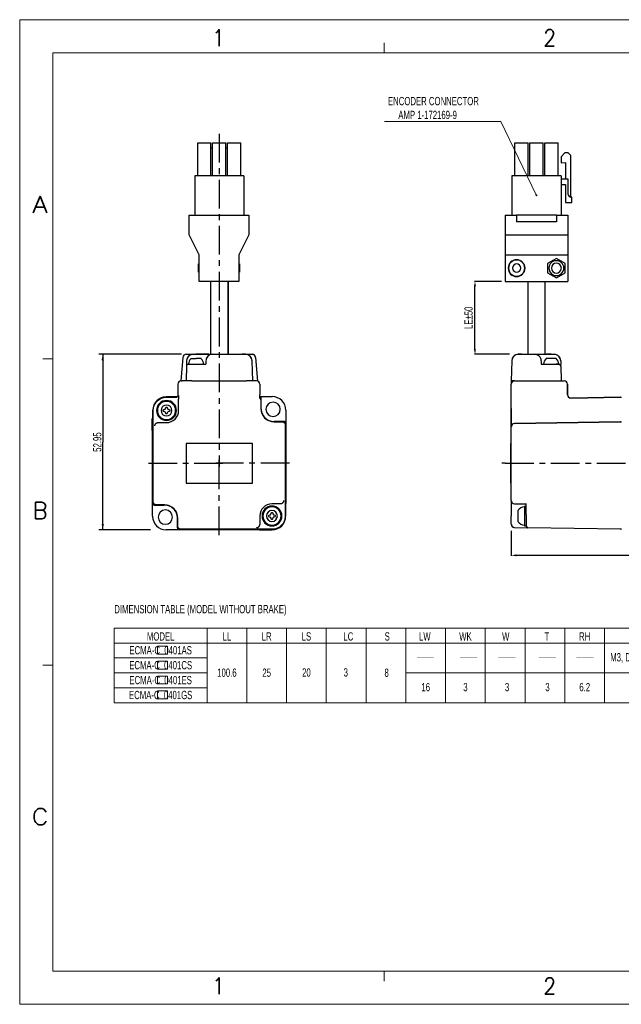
# Model space of a CAD drawing. Header units: millimetres. Extents: x -119 to 301, y 404 to 701.
# Tile 1 of 4: x -119 to 62, y 404 to 701. Entities that reach past the tile are written whole.
import ezdxf
from ezdxf.enums import TextEntityAlignment as Align

# ---------------------------------------------------------------- set-up
doc = ezdxf.new("R2010")
doc.units = ezdxf.units.MM
doc.header["$LTSCALE"] = 23.1
doc.linetypes.add('CENTER', pattern=[0.6, 0.375, -0.075, 0.075, -0.075])
doc.layers.get('0').update_dxf_attribs({"linetype": 'CONTINUOUS'})
doc.layers.add('DEFAULT_1', color=7, linetype='CENTER')
doc.styles.get("Standard").update_dxf_attribs({"font": 'txt', "width": 0.7})
doc.styles.add('TEXTSTYLE_0', font='txt.shx', dxfattribs={"width": 0.8})

# ---------------------------------------------------------------- blocks, each defined once
blk = doc.blocks.new('_FILLED')
at = {"color": 0, "linetype": 'ByBlock'}
blk.add_solid([(0, 0), (-1, 0.2), (-1, -0.2)], dxfattribs=at)

msp = doc.modelspace()

# ---------------------------------------------------------------- linework, layer by layer
at = {"color": 7, "linetype": 'Continuous', "lineweight": 13}
for p, q in [((-119.29, 700.57), (-119.29, 403.57)), ((-119.29, 700.57), (300.71, 700.57)), ((-9.29, 690.57), (-9.29, 693.57)), ((-109.29, 690.57), (-109.29, 413.57)), ((-109.29, 690.57), (290.71, 690.57)), ((-109.29, 598.24), (-112.29, 598.24)), ((-90.73, 517.04), (-14.73, 517.04)), ((-62.73, 517.04), (-62.73, 494.54)), ((-50.73, 517.04), (-50.73, 494.54)), ((-38.73, 517.04), (-38.73, 494.54)), ((-26.73, 517.04), (-26.73, 494.54)), ((-14.73, 517.04), (-14.73, 494.54)), ((-14.73, 517.04), (9.27, 517.04)), ((-2.73, 517.04), (-2.73, 494.54)), ((9.27, 517.04), (9.27, 494.54)), ((9.27, 517.04), (21.27, 517.04)), ((21.27, 517.04), (21.27, 494.54)), ((21.27, 517.04), (101.61, 517.04)), ((33.27, 517.04), (33.27, 494.54)), ((45.27, 517.04), (45.27, 494.54)), ((57.27, 517.04), (57.27, 494.54)), ((-90.73, 512.54), (9.27, 512.54)), ((9.27, 512.54), (101.61, 512.54)), ((-90.73, 508.04), (-62.73, 508.04)), ((-109.29, 505.9), (-112.29, 505.9)), ((-90.73, 503.54), (-62.73, 503.54)), ((-2.73, 503.54), (9.27, 503.54)), ((9.27, 503.54), (79.49, 503.54)), ((-90.73, 499.04), (-62.73, 499.04)), ((-90.73, 494.54), (101.61, 494.54)), ((290.71, 413.57), (-109.29, 413.57)), ((-9.29, 413.57), (-9.29, 410.57)), ((-119.29, 403.57), (300.71, 403.57))]:
    msp.add_line(p, q, dxfattribs=at)
at = {"lineweight": 13}
for p, q in [((25.94, 669.86), (-9.2, 669.86)), ((25.94, 669.86), (36.61, 647.74)), ((-90.73, 517.04), (-90.73, 494.54))]:
    msp.add_line(p, q, dxfattribs=at)
at = {"color": 7, "linetype": 'Continuous'}
for p, q in [((-65.55, 653.43), (-65.55, 663.43)), ((-65.55, 663.43), (-61.55, 663.43)), ((-61.55, 653.43), (-61.55, 663.43)), ((-61.05, 663.43), (-60.45, 663.43)), ((-61.05, 653.43), (-61.05, 663.43)), ((-60.45, 663.43), (-59.05, 663.43)), ((-59.05, 663.43), (-57.65, 663.43)), ((-57.65, 663.43), (-57.05, 663.43)), ((-57.05, 653.43), (-57.05, 663.43)), ((-56.55, 653.43), (-56.55, 663.43)), ((-56.55, 663.43), (-52.55, 663.43)), ((-52.55, 653.43), (-52.55, 663.43)), ((30.22, 663.43), (34.22, 663.43)), ((30.22, 653.43), (30.22, 663.43)), ((34.22, 653.43), (34.22, 663.43)), ((34.72, 653.43), (34.72, 663.43)), ((34.72, 663.43), (35.32, 663.43)), ((34.72, 653.43), (34.72, 663.43)), ((35.32, 663.43), (35.38, 663.43)), ((35.38, 663.43), (38.06, 663.43)), ((38.06, 663.43), (38.12, 663.43)), ((38.12, 663.43), (38.72, 663.43)), ((38.72, 653.43), (38.72, 663.43)), ((38.72, 653.43), (38.72, 663.43)), ((39.22, 653.43), (39.22, 663.43)), ((39.22, 663.43), (39.82, 663.43)), ((39.22, 653.43), (39.22, 663.43)), ((39.82, 663.43), (39.88, 663.43)), ((39.88, 663.43), (42.56, 663.43)), ((42.56, 663.43), (42.62, 663.43)), ((42.62, 663.43), (43.22, 663.43)), ((43.22, 653.43), (43.22, 663.43)), ((43.22, 653.43), (43.22, 663.43)), ((-61.55, 661.87), (-61.05, 661.87)), ((-57.05, 661.87), (-56.55, 661.87)), ((45.32, 660.43), (44.12, 659.23)), ((46.32, 660.43), (45.32, 660.43)), ((47.12, 659.63), (46.32, 660.43)), ((47.12, 647.03), (47.12, 659.63)), ((44.12, 659.23), (44.12, 657.43)), ((44.12, 657.43), (45.52, 657.53)), ((45.52, 657.53), (45.52, 652.43)), ((-51.65, 653.43), (-66.45, 653.43)), ((-66.45, 653.43), (-66.45, 641.63)), ((-51.65, 653.43), (-51.65, 641.63)), ((29.32, 653.43), (29.32, 641.63)), ((44.12, 653.43), (29.32, 653.43)), ((44.12, 653.43), (44.12, 641.63)), ((46.32, 652.43), (44.12, 652.43)), ((44.12, 650.83), (45.52, 650.83)), ((45.52, 650.83), (45.52, 645.43)), ((46.32, 647.83), (46.32, 652.43)), ((45.52, 645.43), (47.42, 645.43)), ((47.42, 647.03), (47.12, 647.03)), ((47.42, 645.43), (47.42, 647.03)), ((-68.15, 635.63), (-68.15, 641.63)), ((-68.15, 641.63), (-50.15, 641.63)), ((-50.15, 641.63), (-50.15, 635.63)), ((27.22, 641.63), (27.22, 635.63)), ((27.22, 641.63), (30.72, 641.63)), ((30.72, 641.63), (30.72, 639.63)), ((42.72, 641.63), (30.72, 641.63)), ((42.72, 641.63), (42.72, 639.63)), ((42.72, 641.63), (46.22, 641.63)), ((46.22, 641.63), (46.22, 635.63)), ((42.72, 639.63), (30.72, 639.63)), ((-65.15, 629.63), (-68.15, 635.63)), ((-50.15, 635.63), (-53.15, 629.63)), ((27.22, 635.63), (27.22, 629.63)), ((27.22, 635.63), (46.22, 635.63)), ((46.22, 635.63), (46.22, 629.63)), ((-65.15, 626.88), (-65.35, 626.88)), ((-65.15, 626.88), (-65.35, 626.88)), ((-65.35, 624.38), (-65.35, 626.88)), ((-65.15, 621.63), (-65.15, 629.63)), ((-53.15, 629.63), (-53.15, 621.63)), ((-53.15, 626.88), (-52.95, 626.88)), ((-53.15, 626.88), (-52.95, 626.88)), ((-52.95, 626.88), (-52.95, 624.38)), ((27.22, 629.63), (27.22, 621.63)), ((27.22, 629.63), (46.22, 629.63)), ((42.72, 628.56), (40.07, 627.03)), ((40.07, 627.03), (40.07, 624.24)), ((45.37, 627.03), (42.72, 628.56)), ((45.37, 624.24), (45.37, 627.03)), ((46.22, 629.63), (46.22, 621.63)), ((-65.15, 624.38), (-65.35, 624.38)), ((-65.15, 624.38), (-65.35, 624.38)), ((-53.15, 624.38), (-52.95, 624.38)), ((-53.15, 624.38), (-52.95, 624.38)), ((40.07, 624.24), (42.72, 622.71)), ((42.72, 622.71), (45.37, 624.24)), ((-53.15, 621.63), (-65.15, 621.63)), ((-61.7, 621.63), (-61.7, 602.17)), ((-61.7, 621.63), (-61.7, 599.63)), ((-56.4, 621.63), (-56.4, 602.17)), ((-56.4, 599.63), (-56.4, 621.63)), ((26.16, 621.63), (17.97, 621.63)), ((27.22, 621.63), (46.22, 621.63)), ((34.07, 621.63), (34.07, 599.63)), ((39.37, 599.63), (39.37, 621.63)), ((18.15, 601.13), (18.15, 620.13)), ((-61.7, 602.17), (-61.7, 599.63)), ((-56.4, 602.17), (-56.4, 599.63)), ((-70.44, 599.63), (-95.41, 599.63)), ((-94.21, 599.63), (-94.21, 573.16)), ((-70.01, 598.72), (-70.62, 591.64)), ((-70.01, 598.72), (-70.62, 591.64)), ((-69.01, 599.63), (-66.96, 599.63)), ((-69.01, 599.63), (-66.96, 599.63)), ((-68.94, 597.67), (-68.96, 596.63)), ((-68.94, 597.67), (-68.96, 596.63)), ((-67.55, 598.33), (-66.05, 598.33)), ((-66.94, 599.63), (-66.08, 599.63)), ((-66.94, 599.63), (-66.08, 599.63)), ((-65.94, 599.63), (-66.08, 599.63)), ((-66.08, 599.63), (-62.2, 599.63)), ((-64.55, 598.33), (-66.05, 598.33)), ((-62.2, 599.63), (-65.94, 599.63)), ((-63.08, 597.67), (-63.1, 596.63)), ((-63.08, 597.67), (-63.1, 596.63)), ((-62.2, 599.63), (-61.13, 599.63)), ((-61.13, 599.63), (-61.09, 599.63)), ((-61.08, 599.63), (-52.15, 599.63)), ((-61.08, 599.63), (-52.15, 599.63)), ((-52.02, 599.63), (-52.15, 599.63)), ((-52.15, 599.63), (-51.15, 599.63)), ((-51.15, 599.63), (-52.02, 599.63)), ((-51.14, 599.63), (-49.09, 599.63)), ((-51.14, 599.63), (-49.09, 599.63)), ((-49.16, 597.67), (-49.05, 591.63)), ((-49.16, 597.67), (-49.05, 591.63)), ((-48.09, 598.72), (-47.47, 591.56)), ((-48.09, 598.72), (-47.47, 591.56)), ((28.57, 599.63), (17.97, 599.63)), ((29.23, 597.67), (29.12, 591.63)), ((32.09, 599.63), (31.23, 599.63)), ((31.23, 599.63), (32.23, 599.63)), ((32.23, 599.63), (32.09, 599.63)), ((32.23, 599.63), (36.16, 599.63)), ((32.23, 599.63), (36.16, 599.63)), ((36.16, 599.63), (36.17, 599.63)), ((36.17, 599.63), (36.21, 599.63)), ((36.21, 599.63), (41.16, 599.63)), ((38.16, 597.67), (38.17, 596.63)), ((42.62, 598.33), (39.62, 598.33)), ((41.02, 599.63), (39.77, 599.63)), ((41.16, 599.63), (41.02, 599.63)), ((41.16, 599.63), (42.02, 599.63)), ((41.16, 599.63), (42.02, 599.63)), ((44.02, 597.67), (44.03, 596.63)), ((44.02, 597.67), (44.03, 596.63)), ((-68.97, 596.14), (-69.05, 591.63)), ((-68.96, 596.63), (-68.97, 596.14)), ((-68.96, 596.63), (-68.97, 596.14)), ((-68.47, 596.63), (-68.3, 596.63)), ((-68.3, 596.63), (-67.55, 596.63)), ((-68.3, 596.63), (-67.55, 596.63)), ((-67.55, 596.63), (-66.05, 596.63)), ((-67.55, 596.63), (-66.05, 596.63)), ((-66.05, 596.63), (-65.97, 596.63)), ((-65.97, 596.63), (-63.1, 596.63)), ((-65.97, 596.63), (-63.1, 596.63)), ((38.17, 596.63), (41.04, 596.63)), ((38.17, 596.63), (41.04, 596.63)), ((41.04, 596.63), (42.62, 596.63)), ((42.65, 596.63), (42.62, 596.63)), ((42.62, 596.63), (43.37, 596.63)), ((43.37, 596.63), (42.65, 596.63)), ((43.37, 596.63), (43.54, 596.63)), ((44.04, 596.14), (44.03, 596.63)), ((44.04, 596.14), (44.12, 591.63)), ((44.04, 596.14), (44.12, 591.63)), ((-70.62, 591.64), (-70.63, 591.62)), ((-70.62, 591.64), (-70.63, 591.62)), ((-70.51, 591.63), (-70.25, 591.63)), ((-69.05, 591.63), (-70.25, 591.63)), ((-68.3, 591.63), (-69.05, 591.63)), ((-67.3, 591.63), (-68.3, 591.63)), ((-67.3, 591.63), (-66.05, 591.63)), ((-66.05, 591.63), (-52.05, 591.63)), ((-66.05, 591.63), (-52.05, 591.63)), ((-52.05, 591.63), (-50.8, 591.63)), ((-49.8, 591.63), (-50.8, 591.63)), ((-49.05, 591.63), (-49.8, 591.63)), ((-47.82, 591.63), (-49.05, 591.63)), ((29.12, 591.63), (29.12, 590.63)), ((30.12, 591.63), (29.12, 591.63)), ((30.12, 591.63), (45.05, 591.63)), ((-71.51, 590.63), (-71.51, 587.41)), ((-71.51, 590.63), (-71.51, 590.63)), ((-71.51, 590.63), (-71.51, 590.63)), ((-46.82, 590.63), (-46.82, 587.42)), ((-46.82, 590.63), (-46.82, 590.63)), ((-46.82, 590.63), (-46.82, 590.63)), ((29.12, 583.32), (29.12, 590.63)), ((46.05, 590.65), (46.1, 587.43)), ((46.1, 587.43), (46.05, 590.65)), ((-71.71, 586.82), (-75.05, 586.82)), ((-74.98, 586.78), (-75.05, 586.78)), ((-75.05, 586.78), (-74.98, 586.78)), ((-71.74, 586.78), (-74.98, 586.78)), ((-74.98, 586.78), (-71.74, 586.78)), ((-74.98, 586.71), (-71.8, 586.71)), ((-71.31, 582.69), (-71.31, 586.11)), ((-46.82, 587.42), (-46.82, 587.42)), ((-46.81, 586.88), (-43.05, 586.88)), ((-46.52, 585.71), (-46.52, 583.32)), ((-46.45, 586.28), (-46.45, 585.71)), ((-46.45, 586.28), (-46.45, 585.71)), ((-46.45, 585.71), (-46.45, 583.38)), ((-46.45, 585.71), (-46.45, 583.38)), ((47.12, 586.45), (62.12, 586.71)), ((62.12, 586.71), (47.12, 586.45)), ((-79.09, 582.78), (-79.09, 580.28)), ((-79.05, 582.78), (-79.05, 582.71)), ((-79.05, 582.71), (-79.05, 582.78)), ((-79.05, 582.71), (-79.05, 555.25)), ((-79.05, 555.25), (-79.05, 582.71)), ((-78.98, 555.25), (-78.98, 582.71)), ((-75.93, 582.52), (-75.93, 582.86)), ((-75.88, 582.93), (-75.39, 583.07)), ((-75.88, 582.45), (-75.39, 582.32)), ((-75.33, 583.12), (-75.2, 583.61)), ((-75.2, 581.77), (-75.33, 582.26)), ((-75.13, 583.67), (-74.79, 583.67)), ((-74.72, 583.61), (-74.58, 583.12)), ((-74.72, 581.77), (-74.58, 582.26)), ((-74.53, 583.07), (-74.04, 582.93)), ((-74.04, 582.45), (-74.53, 582.32)), ((-73.98, 582.86), (-73.98, 582.52)), ((-38.95, 582.78), (-38.95, 554.66)), ((29.12, 583.32), (29.12, 577.75)), ((29.12, 577.75), (29.12, 583.32)), ((-79.15, 580.28), (-79.25, 580.28)), ((-79.25, 578.77), (-79.25, 580.28)), ((-79.15, 557.28), (-79.15, 580.28)), ((-79.05, 580.28), (-79.15, 580.28)), ((-74.79, 581.72), (-75.13, 581.72)), ((-42.51, 579.31), (-40.12, 579.31)), ((-40.12, 579.38), (-42.45, 579.38)), ((-42.45, 579.38), (-40.12, 579.38)), ((-39.55, 579.38), (-40.12, 579.38)), ((-40.12, 579.38), (-39.55, 579.38)), ((62.12, 579.31), (30.1, 578.75)), ((30.1, 578.75), (62.12, 579.31)), ((-79.25, 576.64), (-79.25, 578.77)), ((-79.15, 576.64), (-79.25, 576.64)), ((-77.48, 579.04), (-74.96, 579.04)), ((-39.12, 578.31), (-39.12, 550.85)), ((-39.05, 578.31), (-39.05, 578.88)), ((-39.05, 578.88), (-39.05, 578.31)), ((-39.05, 550.85), (-39.05, 578.31)), ((-39.05, 578.31), (-39.05, 550.85)), ((29.12, 555.58), (29.12, 577.75)), ((29.12, 555.58), (29.12, 577.75)), ((-94.21, 546.68), (-94.21, 573.16)), ((-49.05, 572.78), (-69.05, 572.78)), ((-69.05, 572.78), (-69.05, 560.78)), ((-49.05, 560.78), (-49.05, 572.78)), ((29.12, 572.78), (29.02, 572.78)), ((29.02, 560.78), (29.02, 572.78)), ((-59.05, 567.83), (-59.05, 565.73)), ((-59.05, 565.73), (-59.05, 567.83)), ((-58, 566.78), (-60.1, 566.78)), ((-60.1, 566.78), (-58, 566.78)), ((-69.05, 560.78), (-49.05, 560.78)), ((29.12, 560.78), (29.02, 560.78)), ((-79.05, 557.28), (-79.15, 557.28)), ((-79.15, 550.78), (-79.15, 557.28)), ((29.12, 555.58), (29.12, 550.87)), ((29.12, 555.58), (29.12, 550.87)), ((-79.05, 555.25), (-79.05, 554.68)), ((-79.05, 554.68), (-79.05, 555.25)), ((-78.55, 554.18), (-77.98, 554.18)), ((-77.98, 554.18), (-78.55, 554.18)), ((-75.58, 554.25), (-77.98, 554.25)), ((-77.98, 554.18), (-75.65, 554.18)), ((-75.65, 554.18), (-77.98, 554.18)), ((-40.62, 554.52), (-43.14, 554.52)), ((-39.01, 554.61), (-39.01, 554.6)), ((-39.01, 550.78), (-39.01, 554.6)), ((30.1, 554.58), (33.62, 554.52)), ((31.12, 552.52), (31.12, 549.22)), ((33.12, 553.87), (33.62, 553.87)), ((33.12, 553.87), (33.12, 553.62)), ((33.12, 553.87), (33.62, 553.87)), ((33.12, 553.62), (33.12, 553.6)), ((33.12, 553.6), (33.12, 552.47)), ((33.12, 552.47), (33.12, 552.37)), ((33.62, 553.87), (33.62, 554.66)), ((33.62, 551.34), (33.62, 553.87)), ((-71.65, 547.85), (-71.65, 550.18)), ((-71.65, 547.85), (-71.65, 550.18)), ((-71.58, 547.85), (-71.58, 550.25)), ((-46.79, 550.87), (-46.79, 548.35)), ((-44.11, 550.7), (-44.11, 551.04)), ((-44.06, 551.11), (-43.57, 551.25)), ((-44.06, 550.63), (-43.57, 550.5)), ((-43.51, 551.3), (-43.38, 551.79)), ((-43.38, 549.95), (-43.51, 550.44)), ((-43.31, 551.85), (-42.97, 551.85)), ((-42.97, 549.9), (-43.31, 549.9)), ((-42.9, 551.79), (-42.76, 551.3)), ((-42.9, 549.95), (-42.76, 550.44)), ((-42.71, 551.25), (-42.22, 551.11)), ((-42.22, 550.63), (-42.71, 550.5)), ((-42.16, 551.04), (-42.16, 550.7)), ((-39.05, 550.78), (-39.05, 550.85)), ((-39.05, 550.85), (-39.05, 550.78)), ((29.12, 548.41), (29.12, 550.87)), ((29.12, 548.41), (29.12, 550.87)), ((33.12, 552.37), (33.12, 549.37)), ((33.62, 551.34), (33.62, 551.3)), ((33.62, 551.34), (33.62, 550.95)), ((33.62, 551.3), (33.62, 550.95)), ((33.62, 550.95), (33.62, 549.27)), ((-79.78, 546.68), (-95.41, 546.68)), ((-46.93, 546.68), (-75.05, 546.68)), ((-71.65, 547.28), (-71.65, 547.85)), ((-71.65, 547.28), (-71.65, 547.85)), ((-71.15, 546.78), (-70.58, 546.78)), ((-70.58, 546.78), (-71.15, 546.78)), ((-43.12, 546.85), (-70.58, 546.85)), ((-70.58, 546.78), (-43.12, 546.78)), ((-43.12, 546.78), (-70.58, 546.78)), ((-46.88, 546.74), (-46.87, 546.74)), ((-46.87, 546.74), (-43.05, 546.74)), ((-43.12, 546.78), (-43.05, 546.78)), ((-43.05, 546.78), (-43.12, 546.78)), ((30.1, 547.41), (34.11, 547.34)), ((33.12, 549.37), (33.12, 549.27)), ((33.12, 549.27), (33.12, 548.14)), ((33.12, 548.14), (33.12, 548.12)), ((33.12, 548.12), (33.12, 547.87)), ((33.12, 547.87), (33.62, 547.87)), ((33.12, 547.87), (33.62, 547.87)), ((33.62, 549.27), (33.62, 549.25)), ((33.62, 549.25), (33.62, 549.22)), ((33.62, 549.22), (33.62, 547.87)), ((33.62, 547.9), (33.62, 547.87)), ((33.62, 547.87), (33.62, 547.84)), ((62.12, 546.85), (34.11, 547.34)), ((29.12, 546.36), (29.12, 538.81)), ((128.22, 538.99), (30.62, 538.99))]:
    msp.add_line(p, q, dxfattribs=at)
msp.add_line((-46.81, 586.42), (-46.82, 587.42))
at = {"lineweight": 13, "flags": 128}
for points in [[(-77.71, 511.6), (-74.67, 511.6), (-74.67, 509.19), (-77.71, 509.19)], [(-77.71, 507.1), (-74.67, 507.1), (-74.67, 504.69), (-77.71, 504.69)], [(-77.71, 502.6), (-74.67, 502.6), (-74.67, 500.19), (-77.71, 500.19)], [(-77.71, 498.1), (-74.67, 498.1), (-74.67, 495.69), (-77.71, 495.69)]]:
    msp.add_lwpolyline(points, close=True, dxfattribs=at)
at = {"color": 7, "linetype": 'Continuous', "lineweight": 13, "const_width": 0.1}
for points in [[(0.6, 508.16), (5.81, 508.16)], [(13.65, 508.16), (18.86, 508.16)], [(25.19, 508.16), (30.4, 508.16)], [(37.42, 508.16), (42.63, 508.16)], [(48.72, 508.16), (53.93, 508.16)]]:
    msp.add_lwpolyline(points, dxfattribs=at)
at = {"color": 7, "linetype": 'Continuous', "lineweight": 13}
for start, end in [(0, 180), (180, 0)]:
    msp.add_arc((36.68, 647.6), 0.15, start, end, dxfattribs=at)
at = {"color": 7, "linetype": 'Continuous'}
for centre, radius, start, end in [((47.12, 647.83), 0.8, 180, 270), ((30.72, 625.63), 2.55, 0, 180), ((30.72, 625.63), 2.45, 0, 180), ((30.72, 625.63), 1.25, 90, 270), ((30.72, 625.63), 1.25, 270, 90), ((42.72, 625.63), 2.25, 90, 270), ((42.72, 625.63), 1.5, 90, 270), ((42.72, 625.63), 2.25, 270, 90), ((42.72, 625.63), 1.5, 270, 90), ((30.72, 625.63), 2.55, 180, 0), ((30.72, 625.63), 2.45, 180, 0), ((-69.01, 598.63), 1, 90, 175), ((-69.01, 598.63), 1, 153.2529, 160.869), ((-69.01, 598.63), 1, 138.9863, 146.6972), ((-69.01, 598.63), 1, 132.5256, 138.9863), ((-69.01, 598.63), 1, 132.5304, 138.9672), ((-69.01, 598.63), 1, 118.3535, 124.0059), ((-66.94, 597.63), 2, 90, 179), ((-66.94, 597.63), 2, 90, 167.8722), ((-66.3, 596.77), 2, 128.5147, 183.8734), ((-65.8, 596.77), 2, 356.1266, 51.4853), ((-61.08, 597.63), 2, 90, 179), ((-61.08, 597.63), 2, 164.1894, 167.8722), ((-61.08, 597.63), 2, 156.7443, 164.1894), ((-61.08, 597.63), 2, 152.2873, 156.7443), ((-61.08, 597.63), 2, 145.6164, 152.2873), ((-61.08, 597.63), 2, 129.5241, 134.4887), ((-61.08, 597.63), 2, 112.2344, 119.229), ((-61.08, 597.63), 2, 101.1078, 106.9421), ((-51.15, 597.63), 2, 78.892, 90), ((-51.15, 597.63), 2, 1, 90), ((-51.15, 597.63), 2, 1, 78.892), ((-49.09, 598.63), 1, 75.8747, 90), ((-49.09, 598.63), 1, 5, 90), ((-49.09, 598.63), 1, 47.5187, 53.9014), ((-49.09, 598.63), 1, 5, 19.1763), ((31.23, 597.63), 2, 90, 179), ((31.23, 597.63), 2, 101.125, 179), ((31.23, 597.63), 2, 90, 101.125), ((36.16, 597.63), 2, 45.5, 90), ((36.16, 597.63), 2, 45.5, 90), ((36.16, 597.63), 2, 67.7501, 74.7298), ((36.16, 597.63), 2, 1, 45.5), ((36.16, 597.63), 2, 1, 45.5), ((36.16, 597.63), 2, 15.992, 23.25), ((40.87, 596.77), 2, 128.5147, 183.8734), ((40.87, 596.77), 2, 128.5147, 183.8734), ((42.02, 597.63), 2, 1, 90), ((42.02, 597.63), 2, 78.8921, 90), ((42.02, 597.63), 2, 1, 78.8921), ((41.38, 596.77), 2, 356.1266, 51.4853), ((41.38, 596.77), 2, 356.1266, 51.4853), ((-68.47, 596.13), 0.5, 90.0004, 179), ((43.54, 596.13), 0.5, 1, 90), ((-70.51, 590.63), 1, 90, 179.9827), ((-47.82, 590.63), 1, 0.0173, 90), ((30.12, 590.63), 1, 90, 180), ((45.05, 590.63), 1, 1, 90), ((-75.05, 582.78), 4.04, 90, 180), ((-75.05, 582.78), 4, 143.556, 151.0976), ((-75.05, 582.78), 4, 143.5584, 151.0958), ((-75.05, 582.78), 4, 138.6589, 143.556), ((-75.05, 582.78), 4, 138.6613, 143.5584), ((-75.05, 582.78), 4, 131.3411, 138.6589), ((-75.05, 582.78), 4, 131.3387, 138.6613), ((-74.96, 582.69), 3, 90, 270), ((-74.96, 582.69), 2.75, 90, 270), ((-75.05, 582.78), 4, 126.444, 131.3411), ((-75.05, 582.78), 4, 126.4416, 131.3387), ((-75.05, 582.78), 4, 118.9024, 126.444), ((-75.05, 582.78), 4, 118.9042, 126.4416), ((-75.05, 582.78), 4, 114.2438, 118.9024), ((-75.05, 582.78), 4, 114.2456, 118.9042), ((-75.05, 582.78), 4, 106.0846, 114.2438), ((-75.05, 582.78), 4, 106.084, 114.2456), ((-75.05, 582.78), 4, 102.1204, 106.0846), ((-75.05, 582.78), 4, 102.1188, 106.084), ((-75.05, 582.78), 4, 90, 102.1204), ((-75.05, 582.78), 4, 90, 102.1188), ((-74.96, 582.69), 3, 270, 90), ((-74.96, 582.69), 2.75, 270, 90), ((-46.95, 586.28), 0.5, 0, 74.0604), ((-42.79, 583.04), 2.16, 90, 270), ((-43.05, 582.78), 4.1, 0, 90), ((-42.79, 583.04), 2.16, 270, 90), ((47.1, 587.45), 1, 181, 271), ((47.1, 587.45), 1, 195.9648, 201.5902), ((47.1, 587.45), 1, 225.9735, 235.2228), ((47.1, 587.45), 1, 240.9827, 250.4035), ((47.1, 587.45), 1, 250.4035, 255.9909), ((62.12, 586.51), 0.2, 0, 91), ((-75.05, 582.78), 4, 167.8796, 180), ((-75.05, 582.78), 4, 167.8812, 180), ((-75.05, 582.78), 4, 163.9154, 167.8796), ((-75.05, 582.78), 4, 163.916, 167.8812), ((-75.05, 582.78), 4, 155.7562, 163.9154), ((-75.05, 582.78), 4, 155.7544, 163.916), ((-75.05, 582.78), 4, 151.0976, 155.7562), ((-75.05, 582.78), 4, 151.0958, 155.7544), ((-74.96, 582.69), 1.65, 90, 270), ((-75.86, 582.86), 0.075, 105, 180), ((-75.86, 582.52), 0.075, 180, 255), ((-75.41, 583.14), 0.075, 285, 345), ((-75.41, 582.24), 0.075, 15, 75), ((-75.13, 583.59), 0.075, 90, 165), ((-74.96, 582.69), 1.65, 270, 90), ((-74.96, 582.69), 3.65, 270, 0), ((-74.79, 583.59), 0.075, 15, 90), ((-74.51, 583.14), 0.075, 195, 255), ((-74.51, 582.24), 0.075, 105, 165), ((-74.06, 582.86), 0.075, 0, 75), ((-74.06, 582.52), 0.075, 285, 360), ((-42.51, 583.32), 4, 180, 270), ((-42.45, 583.38), 4, 180, 180.8411), ((-42.45, 583.38), 4, 180, 180.8411), ((-42.45, 583.38), 4, 180.8411, 191.25), ((-42.45, 583.38), 4, 180.8411, 191.25), ((-42.45, 583.38), 4, 191.25, 193.5034), ((-42.45, 583.38), 4, 191.25, 193.5034), ((-42.45, 583.38), 4, 193.5034, 202.5), ((-42.45, 583.38), 4, 193.5034, 202.5), ((-75.13, 581.79), 0.075, 195, 270), ((-74.79, 581.79), 0.075, 270, 345), ((-42.45, 583.38), 4, 202.5, 211.495), ((-42.45, 583.38), 4, 202.5, 211.495), ((-42.45, 583.38), 4, 211.495, 213.75), ((-42.45, 583.38), 4, 211.495, 213.75), ((-42.45, 583.38), 4, 213.75, 225), ((-42.45, 583.38), 4, 213.75, 236.25), ((-42.45, 583.38), 4, 225, 236.25), ((-42.45, 583.38), 4, 236.25, 238.505), ((-42.45, 583.38), 4, 236.25, 238.505), ((-42.45, 583.38), 4, 238.505, 247.5), ((-42.45, 583.38), 4, 238.505, 247.5), ((-42.45, 583.38), 4, 247.5, 256.4966), ((-42.45, 583.38), 4, 247.5, 256.4966), ((-42.45, 583.38), 4, 256.4966, 258.75), ((-42.45, 583.38), 4, 256.4966, 258.75), ((-42.45, 583.38), 4, 258.75, 269.1589), ((-42.45, 583.38), 4, 258.75, 269.1589), ((-42.45, 583.38), 4, 269.1589, 270), ((-42.45, 583.38), 4, 269.1589, 270), ((-39.55, 578.88), 0.5, 0, 90), ((62.12, 579.11), 0.2, 0, 91), ((30.12, 577.75), 1, 91, 180), ((30.12, 577.75), 1, 165.1481, 180), ((30.12, 577.75), 1, 158.859, 165.1481), ((30.12, 577.75), 1, 150.308, 158.859), ((30.12, 577.75), 1, 141.5758, 150.308), ((30.12, 555.58), 1, 180, 269), ((30.12, 555.58), 1, 180, 269), ((-78.55, 554.68), 0.5, 180, 270), ((-75.31, 550.52), 2.16, 90, 270), ((-75.65, 550.18), 4, 89.1589, 90), ((-75.65, 550.18), 4, 89.1589, 90), ((-75.65, 550.18), 4, 78.75, 89.1589), ((-75.65, 550.18), 4, 78.75, 89.1589), ((-75.58, 550.25), 4, 0, 90), ((-75.31, 550.52), 2.16, 270, 90), ((-75.65, 550.18), 4, 76.4966, 78.75), ((-75.65, 550.18), 4, 76.4966, 78.75), ((-75.65, 550.18), 4, 67.5, 76.4966), ((-75.65, 550.18), 4, 67.5, 76.4966), ((-75.65, 550.18), 4, 58.505, 67.5), ((-75.65, 550.18), 4, 58.505, 67.5), ((-75.65, 550.18), 4, 56.25, 58.505), ((-75.65, 550.18), 4, 56.25, 58.505), ((-75.65, 550.18), 4, 45, 56.25), ((-75.65, 550.18), 4, 33.75, 56.25), ((-75.65, 550.18), 4, 33.75, 45), ((-43.14, 550.87), 3.65, 90, 180), ((-43.14, 550.87), 3, 90, 270), ((-43.14, 550.87), 2.75, 90, 270), ((-43.14, 550.87), 1.65, 90, 270), ((-43.14, 550.87), 3, 270, 90), ((-43.14, 550.87), 2.75, 270, 90), ((-43.14, 550.87), 1.65, 270, 90), ((33.19, 551.12), 2.5, 91.6488, 145.9728), ((33.19, 551.12), 2.5, 91.6488, 145.9728), ((-75.05, 550.78), 4.1, 180, 270), ((-75.65, 550.18), 4, 31.495, 33.75), ((-75.65, 550.18), 4, 31.495, 33.75), ((-75.65, 550.18), 4, 22.5, 31.495), ((-75.65, 550.18), 4, 22.5, 31.495), ((-75.65, 550.18), 4, 13.5034, 22.5), ((-75.65, 550.18), 4, 13.5034, 22.5), ((-75.65, 550.18), 4, 11.25, 13.5034), ((-75.65, 550.18), 4, 11.25, 13.5034), ((-75.65, 550.18), 4, 0.8411, 11.25), ((-75.65, 550.18), 4, 0.8411, 11.25), ((-75.65, 550.18), 4, 0, 0.8411), ((-75.65, 550.18), 4, 0, 0.8411), ((-44.04, 551.04), 0.075, 105, 180), ((-44.04, 550.7), 0.075, 180, 255), ((-43.59, 551.32), 0.075, 285, 345), ((-43.59, 550.42), 0.075, 15, 75), ((-43.31, 551.77), 0.075, 90, 165), ((-43.31, 549.97), 0.075, 195, 270), ((-43.05, 550.78), 4.04, 270, 0), ((-42.97, 551.77), 0.075, 15, 90), ((-42.97, 549.97), 0.075, 270, 345), ((-42.69, 551.32), 0.075, 195, 255), ((-42.69, 550.42), 0.075, 105, 165), ((-42.24, 551.04), 0.075, 0, 75), ((-42.24, 550.7), 0.075, 285, 360), ((-43.05, 550.78), 4, 335.7562, 343.9154), ((-43.05, 550.78), 4, 335.7544, 343.916), ((-43.05, 550.78), 4, 343.9154, 347.8796), ((-43.05, 550.78), 4, 343.916, 347.8812), ((-43.05, 550.78), 4, 347.8796, 0), ((-43.05, 550.78), 4, 347.8812, 0), ((-71.15, 547.28), 0.5, 180, 270), ((-43.05, 550.78), 4, 270, 282.1204), ((-43.05, 550.78), 4, 270, 282.1188), ((-43.05, 550.78), 4, 282.1204, 286.0846), ((-43.05, 550.78), 4, 282.1188, 286.084), ((-43.05, 550.78), 4, 286.0846, 294.2438), ((-43.05, 550.78), 4, 286.084, 294.2456), ((-43.05, 550.78), 4, 294.2438, 298.9024), ((-43.05, 550.78), 4, 294.2456, 298.9042), ((-43.05, 550.78), 4, 298.9024, 306.444), ((-43.05, 550.78), 4, 298.9042, 306.4416), ((-43.05, 550.78), 4, 306.444, 311.3411), ((-43.05, 550.78), 4, 306.4416, 311.3387), ((-43.05, 550.78), 4, 311.3411, 318.6589), ((-43.05, 550.78), 4, 311.3387, 318.6613), ((-43.05, 550.78), 4, 318.6589, 323.556), ((-43.05, 550.78), 4, 318.6613, 323.5584), ((-43.05, 550.78), 4, 323.556, 331.0976), ((-43.05, 550.78), 4, 323.5584, 331.0958), ((-43.05, 550.78), 4, 331.0976, 335.7562), ((-43.05, 550.78), 4, 331.0958, 335.7544), ((30.12, 548.41), 1, 180, 269), ((30.12, 548.41), 1, 180, 196.5125), ((30.12, 548.41), 1, 196.5125, 201.7525), ((30.12, 548.41), 1, 201.7525, 213.1013), ((30.12, 548.41), 1, 213.1013, 219.1462), ((30.12, 548.41), 1, 219.1462, 229.8731), ((30.12, 548.41), 1, 229.8731, 235.9287), ((30.12, 548.41), 1, 235.9287, 247.2632), ((30.12, 548.41), 1, 247.2632, 252.5086), ((30.12, 548.41), 1, 252.5086, 269), ((33.19, 550.62), 2.5, 214.0272, 268.3512), ((33.19, 550.62), 2.5, 214.0272, 268.3512), ((34.12, 547.84), 0.5, 180, 269), ((62.12, 547.05), 0.2, 269, 0), ((62.12, 547.05), 0.2, 269, 291.75), ((62.12, 547.05), 0.2, 291.75, 314.5), ((62.12, 547.05), 0.2, 314.5, 337.25), ((62.12, 547.05), 0.2, 337.25, 0)]:
    msp.add_arc(centre, radius, start, end, dxfattribs=at)
for points in [[(-61.09, 599.63), (-61.09, 599.63)], [(36.17, 599.63), (36.17, 599.63), (36.16, 599.63), (36.16, 599.63), (36.16, 599.63), (36.16, 599.63)], [(-78.98, 582.71), (-78.9, 583.49), (-78.68, 584.24), (-78.31, 584.93), (-77.81, 585.54), (-77.2, 586.04), (-76.51, 586.41), (-75.76, 586.63), (-74.98, 586.71)], [(-71.32, 587.22), (-71.31, 586.93), (-71.31, 586.65), (-71.31, 586.37), (-71.31, 586.11)], [(-46.81, 586.79), (-46.78, 586.77)], [(-46.45, 586.28), (-46.47, 586.43), (-46.55, 586.57), (-46.66, 586.68), (-46.8, 586.76), (-46.81, 586.76)], [(-46.81, 586.42), (-46.65, 586.21), (-46.55, 585.97), (-46.52, 585.71)], [(-46.78, 586.77), (-46.64, 586.7), (-46.54, 586.58), (-46.47, 586.45)], [(-40.12, 579.31), (-39.86, 579.28), (-39.62, 579.18), (-39.41, 579.02), (-39.25, 578.81), (-39.15, 578.57), (-39.12, 578.31)], [(-39.05, 578.88), (-39.07, 579.03), (-39.15, 579.17), (-39.26, 579.28), (-39.4, 579.36), (-39.55, 579.38)], [(-39.06, 579.05), (-39.13, 579.19), (-39.25, 579.29), (-39.38, 579.36)], [(-78.49, 578.05), (-78.46, 578.28), (-78.39, 578.48), (-78.28, 578.65), (-78.14, 578.79), (-77.99, 578.9)], [(-77.99, 578.9), (-77.83, 578.98), (-77.66, 579.02), (-77.48, 579.04)], [(-39.02, 578.89), (-39.06, 579.05)], [(-39.61, 555.51), (-39.64, 555.28), (-39.71, 555.08), (-39.82, 554.91), (-39.96, 554.77), (-40.11, 554.66)], [(-79.08, 554.67), (-79.04, 554.51)], [(-79.05, 554.68), (-79.03, 554.53), (-78.95, 554.39), (-78.84, 554.28), (-78.7, 554.2), (-78.55, 554.18)], [(-79.04, 554.51), (-78.97, 554.37), (-78.85, 554.27), (-78.72, 554.2)], [(-77.98, 554.25), (-78.24, 554.28), (-78.48, 554.38), (-78.69, 554.54), (-78.85, 554.75), (-78.95, 554.99), (-78.98, 555.25)], [(-40.11, 554.66), (-40.27, 554.58), (-40.44, 554.54), (-40.62, 554.52)], [(-39, 554.45), (-38.97, 554.53)], [(-38.97, 554.53), (-38.96, 554.61)], [(-38.96, 554.61), (-38.95, 554.66)], [(-39.12, 550.85), (-39.2, 550.07), (-39.42, 549.32), (-39.79, 548.63), (-40.29, 548.02), (-40.9, 547.52), (-41.59, 547.15), (-42.34, 546.93), (-43.12, 546.85)], [(-71.65, 547.28), (-71.63, 547.13), (-71.55, 546.99), (-71.44, 546.88), (-71.3, 546.8), (-71.15, 546.78)], [(-71.32, 546.79), (-71.46, 546.86), (-71.56, 546.98), (-71.63, 547.11)], [(-70.58, 546.85), (-70.84, 546.88), (-71.08, 546.98), (-71.29, 547.14), (-71.45, 547.35), (-71.55, 547.59), (-71.58, 547.85)], [(-71.16, 546.75), (-71.32, 546.79)], [(-47.78, 547.34), (-47.55, 547.37), (-47.35, 547.44), (-47.18, 547.56), (-47.04, 547.69), (-46.93, 547.84)], [(-46.93, 547.84), (-46.85, 548), (-46.81, 548.17), (-46.79, 548.35)], [(-46.87, 546.69), (-46.93, 546.68)], [(-46.8, 546.7), (-46.87, 546.69)], [(-46.72, 546.73), (-46.8, 546.7)]]:
    msp.add_spline(points, degree=3, dxfattribs=at)
msp.add_open_spline([(-71.51, 587.41), (-71.52, 587.32), (-71.53, 587.15), (-71.63, 586.92), (-71.73, 586.79), (-71.79, 586.72), (-71.8, 586.71)], degree=3, knots=[0, 0, 0, 0, 0.2843888, 0.5086928, 0.7395533, 0.77765, 0.77765, 0.77765, 0.77765], dxfattribs=at)
for points in [[(-93.86, 597.83), (-94.21, 599.63), (-94.56, 597.83)], [(-94.56, 548.48), (-94.21, 546.68), (-93.86, 548.48)]]:
    msp.add_solid(points, dxfattribs=at)
at = {"layer": 'DEFAULT_1', "color": 7, "linetype": 'CENTER'}
for p, q in [((-59.05, 666.13), (-59.05, 567.78)), ((-80.44, 566.78), (-60.05, 566.78)), ((-59.05, 545.05), (-59.05, 565.78)), ((-37.86, 566.78), (-58.05, 566.78)), ((27.22, 566.78), (26.22, 566.78)), ((27.22, 566.78), (155.84, 566.78))]:
    msp.add_line(p, q, dxfattribs=at)

# ---------------------------------------------------------------- block references
at = {"color": 7, "linetype": 'Continuous', "xscale": 1.5, "yscale": 1.5, "zscale": 1.5}
for p, rotation in [((18.15, 621.63), 90), ((18.15, 599.63), 270), ((29.12, 538.99), 180)]:
    msp.add_blockref('_FILLED', p, dxfattribs=dict(at, rotation=rotation))

# ---------------------------------------------------------------- texts
at = {"color": 7, "linetype": 'Continuous', "lineweight": 13, "style": 'TEXTSTYLE_0'}
for s, width, p, p2 in [('1', 2.330855, (-61.22, 692.57), (-57.34, 692.57)), ('2', 1.165428, (38.78, 692.57), (42.66, 692.57)), ('A', 1.394052, (-115.43, 642.33), (-110.79, 642.33)), ('B', 1.394052, (-115.43, 550), (-110.79, 550)), ('C', 1.511152, (-115.63, 457.67), (-110.59, 457.67)), ('1', 2.330855, (-61.22, 406.58), (-57.34, 406.58)), ('2', 1.165428, (38.78, 406.58), (42.66, 406.58))]:
    msp.add_text(s, height=5, dxfattribs=dict(at, width=width)).set_placement(p, p2, align=Align.FIT)
at = {"color": 7, "lineweight": 13, "width": 0.7}
for s, p in [('ENCODER CONNECTOR', (-8.11, 674.77)), ('AMP 1-172169-9', (-5, 670.6))]:
    msp.add_text(s, height=2.5, dxfattribs=at).set_placement(p)
at = {"color": 7, "linetype": 'Continuous', "lineweight": 13, "width": 0.7}
msp.add_text('DIMENSION TABLE (MODEL WITHOUT BRAKE)', height=2.5, dxfattribs=at).set_placement((-90.73, 521.52))
for s, p in [('MODEL', (-76.73, 513.29)), ('LL', (-56.73, 513.29)), ('LR', (-44.73, 513.29)), ('LS', (-32.73, 513.29)), ('LC', (-20.08, 513.29)), ('S', (-8.33, 513.29)), ('LW', (3.01, 513.29)), ('WK', (15.27, 513.29)), ('W', (27.44, 513.29)), ('T', (39.86, 513.29)), ('RH', (51.27, 513.29)), ('ECMA-C  0401AS', (-76.73, 509.12)), ('ECMA-C  0401CS', (-76.73, 504.62)), ('100.6', (-56.73, 502.36)), ('25', (-44.73, 502.36)), ('20', (-32.73, 502.41)), ('3', (-20.85, 502.44)), ('ECMA-C  0401ES', (-76.73, 500.12)), ('8', (-8.53, 502.34)), ('16', (3.28, 498)), ('3', (15.27, 498)), ('3', (27.84, 498)), ('3', (40.04, 498)), ('6.2', (51.27, 498)), ('ECMA-C  0401GS', (-76.73, 495.62))]:
    msp.add_text(s, height=2.5, dxfattribs=at).set_placement(p, align=Align.CENTER)
at = {"color": 7, "linetype": 'Continuous', "lineweight": 13, "char_height": 2.5, "attachment_point": 5, "rotation": 90}
for s, insert in [('LE%%P50', (16.22, 610.66)), ('52.95', (-95.85, 573.16))]:
    msp.add_mtext(s, dxfattribs=dict(at, insert=insert))
at = {"lineweight": 13, "insert": (58.97, 509.5), "char_height": 2.5, "width": 24.7273, "attachment_point": 1}
msp.add_mtext('M3, Depth 8', dxfattribs=at)

doc.saveas('drawing.dxf')
